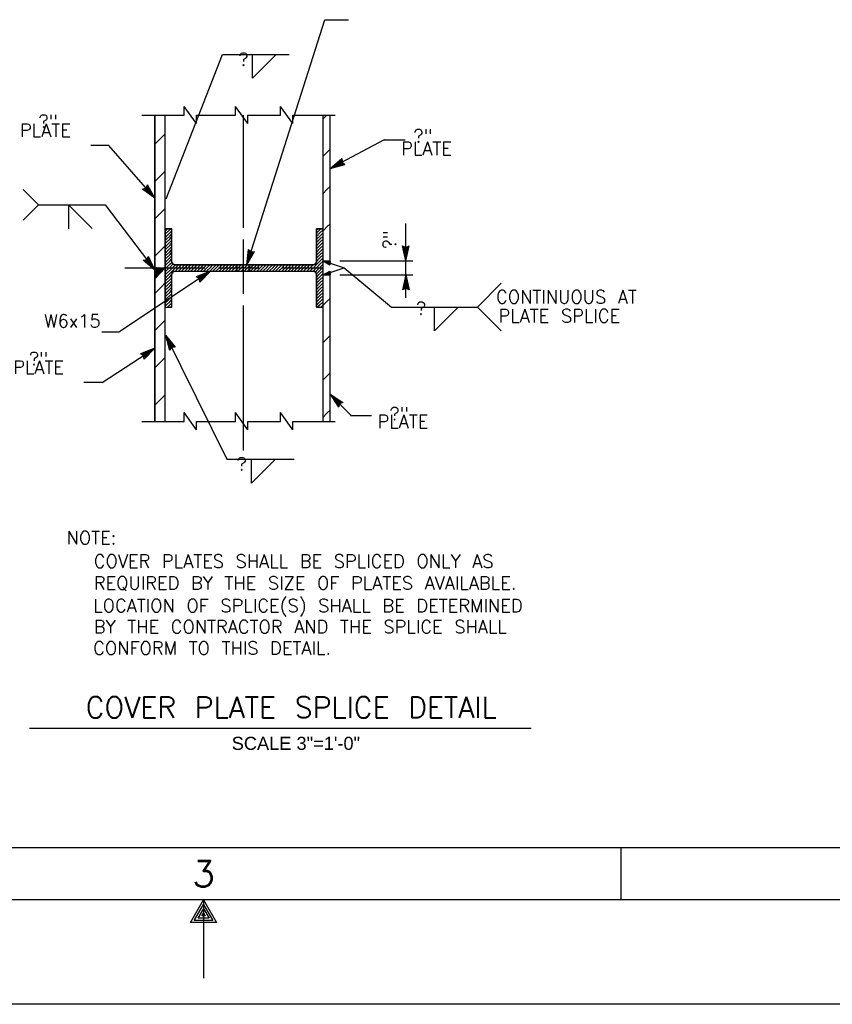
# Model space of a CAD drawing. Extents: x -27.8 to 14.2, y -21.6 to 8.4.
# Tile 11 of 30: x -8.5 to -0.8, y -21.6 to -12.2. Entities that reach past the tile are written whole.
import ezdxf
from ezdxf.enums import TextEntityAlignment as Align

# ---------------------------------------------------------------- set-up
doc = ezdxf.new("R2010")
doc.units = 0
doc.header["$MEASUREMENT"] = 0
doc.linetypes.add('HIDDEN2', pattern=[0.1875, 0.125, -0.0625])
doc.layers.add('01', color=7, linetype='CONTINUOUS')
doc.styles.add('ARIAL', font='Arial')
doc.styles.add('TXT_SHX', font='txt.shx')

msp = doc.modelspace()

# ---------------------------------------------------------------- linework, layer by layer
at = {"layer": '01', "color": 7, "linetype": 'CONTINUOUS'}
for p, q in [((-6.3698, -14.5596), (-5.6218, -12.2116)), ((-5.6218, -12.2126), (-5.3978, -12.2126)), ((-7.1448, -13.9266), (-6.6048, -12.5436)), ((-6.6048, -12.5436), (-5.9638, -12.5436)), ((-6.3178, -12.7726), (-6.3178, -12.5436)), ((-6.3178, -12.7726), (-6.0908, -12.5456)), ((-6.9698, -13.1256), (-6.9698, -13.0416)), ((-6.8518, -13.2056), (-6.9698, -13.0416)), ((-6.4788, -13.1256), (-6.4788, -13.0416)), ((-6.3608, -13.2056), (-6.4788, -13.0416)), ((-6.0488, -13.1256), (-6.0488, -13.0416)), ((-5.9308, -13.2056), (-6.0488, -13.0416)), ((-7.3778, -13.1256), (-6.9698, -13.1256)), ((-7.2508, -16.0596), (-7.2508, -13.1256)), ((-7.2508, -13.1256), (-7.2508, -16.0596)), ((-7.1518, -16.0596), (-7.1518, -13.1256)), ((-7.1518, -16.0596), (-7.1518, -13.1256)), ((-6.8518, -13.2056), (-6.8518, -13.1256)), ((-6.8518, -13.1256), (-6.4788, -13.1256)), ((-6.4018, -14.2056), (-6.4018, -13.1256)), ((-6.3608, -13.2056), (-6.3608, -13.1256)), ((-6.3608, -13.1256), (-6.0488, -13.1256)), ((-5.9308, -13.2056), (-5.9308, -13.1256)), ((-5.9308, -13.1256), (-5.5228, -13.1256)), ((-5.6398, -16.0596), (-5.6398, -13.1256)), ((-5.6398, -13.1616), (-5.6038, -13.1256)), ((-5.5738, -14.5236), (-5.5738, -13.1256)), ((-7.2508, -13.4046), (-7.1938, -13.3476)), ((-7.1938, -13.3476), (-7.1518, -13.3056)), ((-5.0548, -13.3616), (-5.5738, -13.6376)), ((-5.0548, -13.3616), (-4.8528, -13.3616)), ((-7.6918, -13.4156), (-7.8668, -13.4156)), ((-7.2508, -13.9216), (-7.6918, -13.4156)), ((-5.6398, -13.5186), (-5.6038, -13.4826)), ((-5.6038, -13.4826), (-5.5738, -13.4526)), ((-5.5738, -13.6376), (-5.4608, -13.5426)), ((-5.5408, -13.6206), (-5.4678, -13.5586)), ((-5.5098, -13.6036), (-5.4748, -13.5736)), ((-5.4748, -13.5736), (-5.4728, -13.5836)), ((-5.4678, -13.5586), (-5.4658, -13.5806)), ((-5.4658, -13.5806), (-5.4488, -13.5936)), ((-5.4608, -13.5426), (-5.4588, -13.5766)), ((-5.4588, -13.5766), (-5.4318, -13.5976)), ((-7.1938, -13.7046), (-7.1518, -13.6626)), ((-5.5738, -13.6376), (-5.4318, -13.5976)), ((-5.5408, -13.6206), (-5.4488, -13.5936)), ((-5.5098, -13.6036), (-5.4658, -13.5906)), ((-5.4728, -13.5836), (-5.4658, -13.5906)), ((-7.2508, -13.7616), (-7.1938, -13.7046)), ((-8.3668, -13.9846), (-8.5148, -13.8366)), ((-7.3688, -13.8336), (-7.3358, -13.8236)), ((-7.2508, -13.9216), (-7.3688, -13.8336)), ((-7.3518, -13.8356), (-7.3308, -13.8296)), ((-7.2748, -13.8936), (-7.3518, -13.8356)), ((-7.3358, -13.8236), (-7.3218, -13.7926)), ((-7.3358, -13.8396), (-7.3258, -13.8356)), ((-7.2988, -13.8666), (-7.3358, -13.8396)), ((-7.3308, -13.8296), (-7.3218, -13.8096)), ((-7.3258, -13.8356), (-7.3218, -13.8266)), ((-7.2508, -13.9216), (-7.3218, -13.7926)), ((-7.2748, -13.8936), (-7.3218, -13.8096)), ((-7.2988, -13.8666), (-7.3218, -13.8266)), ((-5.6398, -13.8756), (-5.6038, -13.8396)), ((-5.6038, -13.8396), (-5.5738, -13.8096)), ((-8.3668, -13.9846), (-8.5148, -14.1326)), ((-8.3668, -13.9846), (-7.7268, -13.9846)), ((-8.0798, -13.9846), (-8.0798, -14.2136)), ((-8.0798, -13.9846), (-7.8528, -14.2116)), ((-7.7268, -13.9846), (-7.2508, -14.6116)), ((-7.1938, -14.0616), (-7.1518, -14.0196)), ((-7.2508, -14.1186), (-7.1938, -14.0616)), ((-7.1518, -14.2146), (-7.0888, -14.2146)), ((-7.1518, -14.9646), (-7.1518, -14.2146)), ((-7.1518, -14.2356), (-7.1398, -14.2236)), ((-7.1398, -14.2236), (-7.1308, -14.2146)), ((-7.1398, -14.2536), (-7.1098, -14.2236)), ((-7.1098, -14.2236), (-7.1008, -14.2146)), ((-7.1098, -14.2536), (-7.0888, -14.2326)), ((-7.0888, -14.5296), (-7.0888, -14.2146)), ((-5.7028, -14.2146), (-5.6398, -14.2146)), ((-5.7028, -14.5296), (-5.7028, -14.2146)), ((-5.7028, -14.2266), (-5.6998, -14.2236)), ((-5.6998, -14.2236), (-5.6908, -14.2146)), ((-5.6998, -14.2536), (-5.6698, -14.2236)), ((-5.6698, -14.2236), (-5.6608, -14.2146)), ((-5.6698, -14.2536), (-5.6398, -14.2236)), ((-5.6398, -14.2326), (-5.6038, -14.1966)), ((-5.6398, -14.9646), (-5.6398, -14.2146)), ((-5.6038, -14.1966), (-5.5738, -14.1666)), ((-4.8468, -14.5226), (-4.8468, -14.1636)), ((-7.1518, -14.2656), (-7.1398, -14.2536)), ((-7.1518, -14.2956), (-7.1398, -14.2836)), ((-7.1518, -14.3256), (-7.1398, -14.3136)), ((-7.1398, -14.2836), (-7.1098, -14.2536)), ((-7.1398, -14.3136), (-7.1098, -14.2836)), ((-7.1398, -14.3436), (-7.1098, -14.3136)), ((-7.1098, -14.2836), (-7.0888, -14.2626)), ((-7.1098, -14.3136), (-7.0888, -14.2926)), ((-7.1098, -14.3436), (-7.0888, -14.3226)), ((-6.4018, -14.8386), (-6.4018, -14.3166)), ((-5.7028, -14.2566), (-5.6998, -14.2536)), ((-5.7028, -14.2866), (-5.6998, -14.2836)), ((-5.7028, -14.3166), (-5.6998, -14.3136)), ((-5.6998, -14.2836), (-5.6698, -14.2536)), ((-5.6998, -14.3136), (-5.6698, -14.2836)), ((-5.6998, -14.3436), (-5.6698, -14.3136)), ((-5.6698, -14.2836), (-5.6398, -14.2536)), ((-5.6698, -14.3136), (-5.6398, -14.2836)), ((-5.6698, -14.3436), (-5.6398, -14.3136)), ((-7.2508, -14.4756), (-7.1938, -14.4186)), ((-7.1938, -14.4186), (-7.1518, -14.3766)), ((-7.1518, -14.3556), (-7.1398, -14.3436)), ((-7.1518, -14.3856), (-7.1398, -14.3736)), ((-7.1518, -14.4156), (-7.1398, -14.4036)), ((-7.1398, -14.3736), (-7.1098, -14.3436)), ((-7.1398, -14.4036), (-7.1098, -14.3736)), ((-7.1398, -14.4336), (-7.1098, -14.4036)), ((-7.1098, -14.3736), (-7.0888, -14.3526)), ((-7.1098, -14.4036), (-7.0888, -14.3826)), ((-7.1098, -14.4336), (-7.0888, -14.4126)), ((-6.3698, -14.5596), (-6.3558, -14.4126)), ((-6.3588, -14.5246), (-6.3488, -14.4286)), ((-6.3558, -14.4126), (-6.3308, -14.4356)), ((-6.3488, -14.4286), (-6.3328, -14.4436)), ((-5.7028, -14.3466), (-5.6998, -14.3436)), ((-5.7028, -14.3766), (-5.6998, -14.3736)), ((-5.7028, -14.4066), (-5.6998, -14.4036)), ((-5.6998, -14.3736), (-5.6698, -14.3436)), ((-5.6998, -14.4036), (-5.6698, -14.3736)), ((-5.6998, -14.4336), (-5.6698, -14.4036)), ((-5.6698, -14.3736), (-5.6398, -14.3436)), ((-5.6698, -14.4036), (-5.6398, -14.3736)), ((-5.6698, -14.4336), (-5.6398, -14.4036)), ((-4.8468, -14.5226), (-4.8778, -14.3786)), ((-4.8778, -14.3786), (-4.8468, -14.3926)), ((-4.8468, -14.4856), (-4.8668, -14.3916)), ((-4.8668, -14.3916), (-4.8468, -14.4006)), ((-4.8468, -14.4496), (-4.8568, -14.4046)), ((-4.8568, -14.4046), (-4.8468, -14.4086)), ((-4.8468, -14.5226), (-4.8158, -14.3786)), ((-4.8468, -14.3926), (-4.8158, -14.3786)), ((-4.8468, -14.4856), (-4.8268, -14.3916)), ((-4.8468, -14.4006), (-4.8268, -14.3916)), ((-4.8468, -14.4496), (-4.8378, -14.4046)), ((-4.8468, -14.4086), (-4.8378, -14.4046)), ((-7.3628, -14.5156), (-7.3298, -14.5076)), ((-7.2508, -14.6116), (-7.3628, -14.5156)), ((-7.3458, -14.5196), (-7.3248, -14.5146)), ((-7.2728, -14.5826), (-7.3458, -14.5196)), ((-7.3298, -14.5076), (-7.3128, -14.4786)), ((-7.3298, -14.5236), (-7.3198, -14.5206)), ((-7.2948, -14.5536), (-7.3298, -14.5236)), ((-7.3248, -14.5146), (-7.3138, -14.4956)), ((-7.3198, -14.5206), (-7.3148, -14.5126)), ((-7.2948, -14.5536), (-7.3148, -14.5126)), ((-7.2728, -14.5826), (-7.3138, -14.4956)), ((-7.2508, -14.6116), (-7.3128, -14.4786)), ((-7.1518, -14.4456), (-7.1398, -14.4336)), ((-7.1518, -14.4756), (-7.1398, -14.4636)), ((-7.1518, -14.5056), (-7.1398, -14.4936)), ((-7.1518, -14.5356), (-7.1398, -14.5236)), ((-7.1398, -14.4636), (-7.1098, -14.4336)), ((-7.1398, -14.4936), (-7.1098, -14.4636)), ((-7.1398, -14.5236), (-7.1098, -14.4936)), ((-7.1398, -14.5536), (-7.1098, -14.5236)), ((-7.1098, -14.4636), (-7.0888, -14.4426)), ((-7.1098, -14.4936), (-7.0888, -14.4726)), ((-7.1098, -14.5236), (-7.0888, -14.5026)), ((-6.3698, -14.5596), (-6.2968, -14.4316)), ((-6.3588, -14.5246), (-6.3108, -14.4406)), ((-6.3478, -14.4896), (-6.3438, -14.4446)), ((-6.3478, -14.4896), (-6.3258, -14.4496)), ((-6.3438, -14.4446), (-6.3348, -14.4506)), ((-6.3348, -14.4506), (-6.3258, -14.4496)), ((-6.3328, -14.4436), (-6.3108, -14.4406)), ((-6.3308, -14.4356), (-6.2968, -14.4316)), ((-5.7028, -14.4366), (-5.6998, -14.4336)), ((-5.7028, -14.4666), (-5.6998, -14.4636)), ((-5.7028, -14.4966), (-5.6998, -14.4936)), ((-5.7028, -14.5266), (-5.6998, -14.5236)), ((-5.6998, -14.4636), (-5.6698, -14.4336)), ((-5.6998, -14.4936), (-5.6698, -14.4636)), ((-5.6998, -14.5236), (-5.6698, -14.4936)), ((-5.6998, -14.5536), (-5.6698, -14.5236)), ((-5.6698, -14.4636), (-5.6398, -14.4336)), ((-5.6698, -14.4936), (-5.6398, -14.4636)), ((-5.6698, -14.5236), (-5.6398, -14.4936)), ((-5.6698, -14.5536), (-5.6398, -14.5236)), ((-5.6398, -14.5226), (-5.5738, -14.5226)), ((-5.6398, -14.5226), (-5.4388, -14.5896)), ((-5.6398, -14.5226), (-5.5668, -14.5306)), ((-5.6398, -14.5226), (-5.5768, -14.5596)), ((-5.4788, -14.5226), (-4.7798, -14.5226)), ((-4.8468, -14.6566), (-4.8468, -14.5226)), ((-7.5388, -14.5896), (-6.7738, -14.5896)), ((-7.1518, -14.5896), (-7.2508, -14.6926)), ((-7.2508, -14.6926), (-7.1588, -14.5896)), ((-7.1588, -14.5896), (-7.2508, -14.6836)), ((-7.2508, -14.6836), (-7.1678, -14.5896)), ((-7.1678, -14.5896), (-7.2508, -14.6726)), ((-7.2508, -14.6726), (-7.1758, -14.5896)), ((-7.1758, -14.5896), (-7.2508, -14.6626)), ((-7.2508, -14.6626), (-7.1838, -14.5896)), ((-7.1838, -14.5896), (-7.2508, -14.6526)), ((-7.2508, -14.6526), (-7.1928, -14.5896)), ((-7.1928, -14.5896), (-7.2508, -14.6426)), ((-7.2508, -14.6426), (-7.2018, -14.5896)), ((-7.2018, -14.5896), (-7.2508, -14.6306)), ((-7.2508, -14.6306), (-7.2108, -14.5896)), ((-7.2108, -14.5896), (-7.2508, -14.6226)), ((-7.2508, -14.6226), (-7.2198, -14.5896)), ((-7.2198, -14.5896), (-7.2508, -14.6126)), ((-7.2508, -14.6126), (-7.2288, -14.5896)), ((-7.2288, -14.5896), (-7.2508, -14.6036)), ((-7.2508, -14.6036), (-7.2388, -14.5896)), ((-7.2388, -14.5896), (-7.2508, -14.5946)), ((-7.1518, -14.5656), (-7.1398, -14.5536)), ((-7.1518, -14.5926), (-7.1398, -14.5836)), ((-7.1518, -14.6256), (-7.1398, -14.6136)), ((-7.1398, -14.5836), (-7.1098, -14.5536)), ((-7.1398, -14.6136), (-7.1098, -14.5836)), ((-7.1398, -14.6436), (-7.1098, -14.6136)), ((-7.1098, -14.5536), (-7.0858, -14.5326)), ((-7.1098, -14.5836), (-7.0798, -14.5536)), ((-7.1098, -14.6136), (-7.0798, -14.5836)), ((-7.1098, -14.6436), (-7.0798, -14.6136)), ((-7.0798, -14.5536), (-7.0768, -14.5536)), ((-7.0798, -14.5836), (-7.0558, -14.5596)), ((-7.0798, -14.6136), (-7.0498, -14.5836)), ((-7.0588, -14.5596), (-5.7328, -14.5596)), ((-7.0558, -14.6196), (-7.0498, -14.6136)), ((-7.0498, -14.5836), (-7.0258, -14.5596)), ((-7.0498, -14.6136), (-7.0198, -14.5836)), ((-7.0258, -14.6196), (-7.0198, -14.6136)), ((-7.0198, -14.5836), (-6.9958, -14.5596)), ((-7.0198, -14.6136), (-6.9898, -14.5836)), ((-6.9958, -14.6196), (-6.9898, -14.6136)), ((-6.9898, -14.5836), (-6.9658, -14.5596)), ((-6.9898, -14.6136), (-6.9598, -14.5836)), ((-6.9658, -14.6196), (-6.9598, -14.6136)), ((-6.9598, -14.5836), (-6.9358, -14.5596)), ((-6.9598, -14.6136), (-6.9298, -14.5836)), ((-6.9358, -14.6196), (-6.9298, -14.6136)), ((-6.9298, -14.5836), (-6.9058, -14.5596)), ((-6.9298, -14.6136), (-6.8998, -14.5836)), ((-6.9058, -14.6196), (-6.8998, -14.6136)), ((-6.8998, -14.5836), (-6.8758, -14.5596)), ((-6.8998, -14.6136), (-6.8698, -14.5836)), ((-6.8758, -14.6196), (-6.8698, -14.6136)), ((-6.8698, -14.5836), (-6.8458, -14.5596)), ((-6.8698, -14.6136), (-6.8398, -14.5836)), ((-6.8458, -14.6196), (-6.8398, -14.6136)), ((-6.8398, -14.5836), (-6.8158, -14.5596)), ((-6.8398, -14.6136), (-6.8098, -14.5836)), ((-6.8158, -14.6196), (-6.8098, -14.6136)), ((-6.8098, -14.5836), (-6.7858, -14.5596)), ((-6.8098, -14.6136), (-6.7798, -14.5836)), ((-6.7858, -14.6196), (-6.7798, -14.6136)), ((-6.7798, -14.5836), (-6.7558, -14.5596)), ((-6.7798, -14.6136), (-6.7498, -14.5836)), ((-6.7558, -14.6196), (-6.7498, -14.6136)), ((-6.7498, -14.5836), (-6.7258, -14.5596)), ((-6.7498, -14.6136), (-6.7198, -14.5836)), ((-6.7258, -14.6196), (-6.7198, -14.6136)), ((-6.7198, -14.5836), (-6.6958, -14.5596)), ((-6.7198, -14.6136), (-6.6898, -14.5836)), ((-6.6958, -14.6196), (-6.6898, -14.6136)), ((-6.6898, -14.5836), (-6.6658, -14.5596)), ((-6.6898, -14.6136), (-6.6598, -14.5836)), ((-6.6658, -14.6196), (-6.6598, -14.6136)), ((-6.6598, -14.5836), (-6.6358, -14.5596)), ((-6.6598, -14.6136), (-6.6298, -14.5836)), ((-6.6418, -14.5896), (-6.2538, -14.5896)), ((-6.6358, -14.6196), (-6.6298, -14.6136)), ((-6.6298, -14.5836), (-6.6058, -14.5596)), ((-6.6298, -14.6136), (-6.5998, -14.5836)), ((-6.6058, -14.6196), (-6.5998, -14.6136)), ((-6.5998, -14.5836), (-6.5758, -14.5596)), ((-6.5998, -14.6136), (-6.5698, -14.5836)), ((-6.5758, -14.6196), (-6.5698, -14.6136)), ((-6.5698, -14.5836), (-6.5458, -14.5596)), ((-6.5698, -14.6136), (-6.5398, -14.5836)), ((-6.5458, -14.6196), (-6.5398, -14.6136)), ((-6.5398, -14.5836), (-6.5158, -14.5596)), ((-6.5398, -14.6136), (-6.5098, -14.5836)), ((-6.5158, -14.6196), (-6.5098, -14.6136)), ((-6.5098, -14.5836), (-6.4858, -14.5596)), ((-6.5098, -14.6136), (-6.4798, -14.5836)), ((-6.4858, -14.6196), (-6.4798, -14.6136)), ((-6.4798, -14.5836), (-6.4558, -14.5596)), ((-6.4798, -14.6136), (-6.4498, -14.5836)), ((-6.4558, -14.6196), (-6.4498, -14.6136)), ((-6.4498, -14.5836), (-6.4258, -14.5596)), ((-6.4498, -14.6136), (-6.4198, -14.5836)), ((-6.4258, -14.6196), (-6.4198, -14.6136)), ((-6.4198, -14.5836), (-6.3958, -14.5596)), ((-6.4198, -14.6136), (-6.3898, -14.5836)), ((-6.3958, -14.6196), (-6.3898, -14.6136)), ((-6.3898, -14.5836), (-6.3658, -14.5596)), ((-6.3898, -14.6136), (-6.3598, -14.5836)), ((-6.3658, -14.6196), (-6.3598, -14.6136)), ((-6.3598, -14.5836), (-6.3358, -14.5596)), ((-6.3598, -14.6136), (-6.3298, -14.5836)), ((-6.3358, -14.6196), (-6.3298, -14.6136)), ((-6.3298, -14.5836), (-6.3058, -14.5596)), ((-6.3298, -14.6136), (-6.2998, -14.5836)), ((-6.3058, -14.6196), (-6.2998, -14.6136)), ((-6.2998, -14.5836), (-6.2758, -14.5596)), ((-6.2998, -14.6136), (-6.2698, -14.5836)), ((-6.2758, -14.6196), (-6.2698, -14.6136)), ((-6.2698, -14.5836), (-6.2458, -14.5596)), ((-6.2698, -14.6136), (-6.2398, -14.5836)), ((-6.2458, -14.6196), (-6.2398, -14.6136)), ((-6.2398, -14.5836), (-6.2158, -14.5596)), ((-6.2398, -14.6136), (-6.2098, -14.5836)), ((-6.2158, -14.6196), (-6.2098, -14.6136)), ((-6.2098, -14.5836), (-6.1858, -14.5596)), ((-6.2098, -14.6136), (-6.1798, -14.5836)), ((-6.1858, -14.6196), (-6.1798, -14.6136)), ((-6.1798, -14.5836), (-6.1558, -14.5596)), ((-6.1798, -14.6136), (-6.1498, -14.5836)), ((-6.1558, -14.6196), (-6.1498, -14.6136)), ((-6.1498, -14.5836), (-6.1258, -14.5596)), ((-6.1498, -14.6136), (-6.1198, -14.5836)), ((-6.1258, -14.6196), (-6.1198, -14.6136)), ((-6.1198, -14.5836), (-6.0958, -14.5596)), ((-6.1198, -14.6136), (-6.0898, -14.5836)), ((-6.0958, -14.6196), (-6.0898, -14.6136)), ((-6.0898, -14.5836), (-6.0658, -14.5596)), ((-6.0898, -14.6136), (-6.0598, -14.5836)), ((-6.0658, -14.6196), (-6.0598, -14.6136)), ((-6.0598, -14.5836), (-6.0358, -14.5596)), ((-6.0598, -14.6136), (-6.0298, -14.5836)), ((-6.0368, -14.5896), (-5.6398, -14.5896)), ((-6.0358, -14.6196), (-6.0298, -14.6136)), ((-6.0298, -14.5836), (-6.0058, -14.5596)), ((-6.0298, -14.6136), (-5.9998, -14.5836)), ((-6.0058, -14.6196), (-5.9998, -14.6136)), ((-5.9998, -14.5836), (-5.9758, -14.5596)), ((-5.9998, -14.6136), (-5.9698, -14.5836)), ((-5.9758, -14.6196), (-5.9698, -14.6136)), ((-5.9698, -14.5836), (-5.9458, -14.5596)), ((-5.9698, -14.6136), (-5.9398, -14.5836)), ((-5.9458, -14.6196), (-5.9398, -14.6136)), ((-5.9398, -14.5836), (-5.9158, -14.5596)), ((-5.9398, -14.6136), (-5.9098, -14.5836)), ((-5.9158, -14.6196), (-5.9098, -14.6136)), ((-5.9098, -14.5836), (-5.8858, -14.5596)), ((-5.9098, -14.6136), (-5.8798, -14.5836)), ((-5.8858, -14.6196), (-5.8798, -14.6136)), ((-5.8798, -14.5836), (-5.8558, -14.5596)), ((-5.8798, -14.6136), (-5.8498, -14.5836)), ((-5.8558, -14.6196), (-5.8498, -14.6136)), ((-5.8498, -14.5836), (-5.8258, -14.5596)), ((-5.8498, -14.6136), (-5.8198, -14.5836)), ((-5.8258, -14.6196), (-5.8198, -14.6136)), ((-5.8198, -14.5836), (-5.7958, -14.5596)), ((-5.8198, -14.6136), (-5.7898, -14.5836)), ((-5.7958, -14.6196), (-5.7898, -14.6136)), ((-5.7898, -14.5836), (-5.7658, -14.5596)), ((-5.7898, -14.6136), (-5.7598, -14.5836)), ((-5.7658, -14.6196), (-5.7598, -14.6136)), ((-5.7598, -14.5836), (-5.7358, -14.5596)), ((-5.7598, -14.6136), (-5.7298, -14.5836)), ((-5.7358, -14.6196), (-5.7298, -14.6136)), ((-5.7298, -14.5836), (-5.6998, -14.5536)), ((-5.7298, -14.6136), (-5.6998, -14.5836)), ((-5.7148, -14.6256), (-5.6998, -14.6136)), ((-5.6998, -14.5836), (-5.6698, -14.5536)), ((-5.6998, -14.6136), (-5.6698, -14.5836)), ((-5.6998, -14.6436), (-5.6698, -14.6136)), ((-5.6698, -14.5836), (-5.6398, -14.5536)), ((-5.6698, -14.6136), (-5.6398, -14.5836)), ((-5.6698, -14.6436), (-5.6398, -14.6136)), ((-5.6398, -14.6566), (-5.4388, -14.5896)), ((-5.6218, -14.5286), (-5.5748, -14.5336)), ((-5.6218, -14.5286), (-5.5808, -14.5526)), ((-5.6048, -14.5346), (-5.5848, -14.5456)), ((-5.6048, -14.5346), (-5.5818, -14.5366)), ((-5.5818, -14.5366), (-5.5858, -14.5406)), ((-5.5858, -14.5406), (-5.5848, -14.5456)), ((-5.5748, -14.5336), (-5.5818, -14.5416)), ((-5.5818, -14.5416), (-5.5808, -14.5526)), ((-5.5668, -14.5306), (-5.5778, -14.5436)), ((-5.5778, -14.5436), (-5.5768, -14.5596)), ((-5.4388, -14.5896), (-4.9848, -14.9636)), ((-6.7178, -14.6196), (-7.5978, -15.2056)), ((-7.1518, -14.6556), (-7.1398, -14.6436)), ((-7.1518, -14.6856), (-7.1398, -14.6736)), ((-7.1518, -14.7156), (-7.1398, -14.7036)), ((-7.1398, -14.6736), (-7.1098, -14.6436)), ((-7.1398, -14.7036), (-7.1098, -14.6736)), ((-7.1398, -14.7336), (-7.1098, -14.7036)), ((-7.1098, -14.6736), (-7.0888, -14.6526)), ((-7.1098, -14.7036), (-7.0888, -14.6826)), ((-7.0888, -14.9646), (-7.0888, -14.6496)), ((-7.0588, -14.6196), (-5.7328, -14.6196)), ((-6.7178, -14.6196), (-6.8548, -14.6736)), ((-6.8258, -14.6916), (-6.8548, -14.6736)), ((-6.7488, -14.6406), (-6.8378, -14.6756)), ((-6.8198, -14.6876), (-6.8378, -14.6756)), ((-6.8208, -14.7256), (-6.8258, -14.6916)), ((-6.7178, -14.6196), (-6.8208, -14.7256)), ((-6.7788, -14.6596), (-6.8208, -14.6776)), ((-6.8128, -14.6826), (-6.8208, -14.6776)), ((-6.8158, -14.7086), (-6.8198, -14.6876)), ((-6.7488, -14.6406), (-6.8158, -14.7086)), ((-6.8108, -14.6936), (-6.8128, -14.6826)), ((-6.7788, -14.6596), (-6.8108, -14.6936)), ((-5.7058, -14.6466), (-5.6998, -14.6436)), ((-5.7028, -14.9646), (-5.7028, -14.6496)), ((-5.7028, -14.6766), (-5.6998, -14.6736)), ((-5.7028, -14.7066), (-5.6998, -14.7036)), ((-5.6998, -14.6736), (-5.6698, -14.6436)), ((-5.6998, -14.7036), (-5.6698, -14.6736)), ((-5.6998, -14.7336), (-5.6698, -14.7036)), ((-5.6698, -14.6736), (-5.6398, -14.6436)), ((-5.6698, -14.7036), (-5.6398, -14.6736)), ((-5.6698, -14.7336), (-5.6398, -14.7036)), ((-5.6398, -14.6566), (-5.5768, -14.6196)), ((-5.6398, -14.6566), (-5.5668, -14.6486)), ((-5.6398, -14.6566), (-5.5738, -14.6566)), ((-5.6218, -14.6506), (-5.5808, -14.6266)), ((-5.6218, -14.6506), (-5.5748, -14.6456)), ((-5.6048, -14.6446), (-5.5858, -14.6336)), ((-5.6048, -14.6446), (-5.5828, -14.6426)), ((-5.5858, -14.6336), (-5.5858, -14.6386)), ((-5.5858, -14.6386), (-5.5828, -14.6426)), ((-5.5808, -14.6266), (-5.5818, -14.6376)), ((-5.5818, -14.6376), (-5.5748, -14.6456)), ((-5.5768, -14.6196), (-5.5778, -14.6356)), ((-5.5778, -14.6356), (-5.5668, -14.6486)), ((-5.5738, -16.0596), (-5.5738, -14.6566)), ((-5.4788, -14.6566), (-4.7798, -14.6566)), ((-4.8468, -14.6566), (-4.8778, -14.8006)), ((-4.8468, -14.6936), (-4.8668, -14.7876)), ((-4.8468, -14.6566), (-4.8158, -14.8006)), ((-4.8468, -14.8746), (-4.8468, -14.6566)), ((-4.8468, -14.6936), (-4.8268, -14.7876)), ((-7.2508, -14.8326), (-7.1938, -14.7756)), ((-7.1938, -14.7756), (-7.1518, -14.7336)), ((-7.1518, -14.7456), (-7.1398, -14.7336)), ((-7.1518, -14.7756), (-7.1398, -14.7636)), ((-7.1518, -14.8056), (-7.1398, -14.7936)), ((-7.1398, -14.7636), (-7.1098, -14.7336)), ((-7.1398, -14.7936), (-7.1098, -14.7636)), ((-7.1398, -14.8236), (-7.1098, -14.7936)), ((-7.1098, -14.7336), (-7.0888, -14.7126)), ((-7.1098, -14.7636), (-7.0888, -14.7426)), ((-7.1098, -14.7936), (-7.0888, -14.7726)), ((-7.1098, -14.8236), (-7.0888, -14.8026)), ((-5.7028, -14.7366), (-5.6998, -14.7336)), ((-5.7028, -14.7666), (-5.6998, -14.7636)), ((-5.7028, -14.7966), (-5.6998, -14.7936)), ((-5.6998, -14.7636), (-5.6698, -14.7336)), ((-5.6998, -14.7936), (-5.6698, -14.7636)), ((-5.6998, -14.8236), (-5.6698, -14.7936)), ((-5.6698, -14.7636), (-5.6398, -14.7336)), ((-5.6698, -14.7936), (-5.6398, -14.7636)), ((-5.6698, -14.8236), (-5.6398, -14.7936)), ((-4.8468, -14.7866), (-4.8778, -14.8006)), ((-4.8468, -14.7786), (-4.8668, -14.7876)), ((-4.8468, -14.7296), (-4.8558, -14.7746)), ((-4.8468, -14.7706), (-4.8558, -14.7746)), ((-4.8468, -14.7296), (-4.8368, -14.7746)), ((-4.8368, -14.7746), (-4.8468, -14.7706)), ((-4.8268, -14.7876), (-4.8468, -14.7786)), ((-4.8158, -14.8006), (-4.8468, -14.7866)), ((-4.1608, -14.9636), (-3.9338, -14.7366)), ((-7.1518, -14.8356), (-7.1398, -14.8236)), ((-7.1518, -14.8656), (-7.1398, -14.8536)), ((-7.1518, -14.8956), (-7.1398, -14.8836)), ((-7.1398, -14.8536), (-7.1098, -14.8236)), ((-7.1398, -14.8836), (-7.1098, -14.8536)), ((-7.1398, -14.9136), (-7.1098, -14.8836)), ((-7.1098, -14.8536), (-7.0888, -14.8326)), ((-7.1098, -14.8836), (-7.0888, -14.8626)), ((-7.1098, -14.9136), (-7.0888, -14.8926)), ((-5.7028, -14.8266), (-5.6998, -14.8236)), ((-5.7028, -14.8566), (-5.6998, -14.8536)), ((-5.7028, -14.8866), (-5.6998, -14.8836)), ((-5.6998, -14.8536), (-5.6698, -14.8236)), ((-5.6998, -14.8836), (-5.6698, -14.8536)), ((-5.6998, -14.9136), (-5.6698, -14.8836)), ((-5.6698, -14.8536), (-5.6398, -14.8236)), ((-5.6698, -14.8836), (-5.6398, -14.8536)), ((-5.6698, -14.9136), (-5.6398, -14.8836)), ((-5.6038, -14.9106), (-5.5738, -14.8806)), ((-7.1518, -14.9256), (-7.1398, -14.9136)), ((-7.1518, -14.9556), (-7.1398, -14.9436)), ((-7.1518, -14.9646), (-7.0888, -14.9646)), ((-7.1398, -14.9436), (-7.1098, -14.9136)), ((-7.1308, -14.9646), (-7.1098, -14.9436)), ((-7.1098, -14.9436), (-7.0888, -14.9226)), ((-7.1008, -14.9646), (-7.0888, -14.9526)), ((-6.4018, -16.3386), (-6.4018, -14.9496)), ((-5.7028, -14.9166), (-5.6998, -14.9136)), ((-5.7028, -14.9466), (-5.6998, -14.9436)), ((-5.7028, -14.9646), (-5.6398, -14.9646)), ((-5.6998, -14.9436), (-5.6698, -14.9136)), ((-5.6908, -14.9646), (-5.6698, -14.9436)), ((-5.6698, -14.9436), (-5.6398, -14.9136)), ((-5.6608, -14.9646), (-5.6398, -14.9436)), ((-5.6398, -14.9466), (-5.6038, -14.9106)), ((-4.9848, -14.9636), (-4.1608, -14.9636)), ((-4.5728, -15.1926), (-4.5728, -14.9636)), ((-4.5728, -15.1926), (-4.3458, -14.9656)), ((-4.1608, -14.9636), (-3.9338, -15.1906)), ((-7.2508, -15.1896), (-7.1938, -15.1326)), ((-7.1938, -15.1326), (-7.1518, -15.0906)), ((-7.5978, -15.2056), (-7.7598, -15.2056)), ((-7.1488, -15.2326), (-6.5618, -16.4226)), ((-7.1488, -15.2326), (-7.0568, -15.3476)), ((-7.1488, -15.2326), (-7.1128, -15.3756)), ((-7.1328, -15.2656), (-7.0728, -15.3416)), ((-7.1328, -15.2656), (-7.1088, -15.3586)), ((-5.6398, -15.3036), (-5.6038, -15.2676)), ((-5.6038, -15.2676), (-5.5738, -15.2376)), ((-7.7568, -15.6856), (-7.2508, -15.3586)), ((-7.2508, -15.3586), (-7.3888, -15.4106)), ((-7.2508, -15.3586), (-7.3548, -15.4626)), ((-7.1168, -15.2976), (-7.1048, -15.3426)), ((-7.1168, -15.2976), (-7.0878, -15.3336)), ((-7.0908, -15.3496), (-7.1128, -15.3756)), ((-7.0948, -15.3416), (-7.1088, -15.3586)), ((-7.0988, -15.3346), (-7.1048, -15.3426)), ((-7.0878, -15.3336), (-7.0988, -15.3346)), ((-7.0728, -15.3416), (-7.0948, -15.3416)), ((-7.0568, -15.3476), (-7.0908, -15.3496)), ((-7.3598, -15.4296), (-7.3888, -15.4106)), ((-7.2818, -15.3786), (-7.3718, -15.4126)), ((-7.3528, -15.4246), (-7.3718, -15.4126)), ((-7.3548, -15.4626), (-7.3598, -15.4296)), ((-7.3118, -15.3986), (-7.3548, -15.4146)), ((-7.3468, -15.4206), (-7.3548, -15.4146)), ((-7.3498, -15.4466), (-7.3528, -15.4246)), ((-7.2818, -15.3786), (-7.3498, -15.4466)), ((-7.3448, -15.4306), (-7.3468, -15.4206)), ((-7.3118, -15.3986), (-7.3448, -15.4306)), ((-7.1938, -15.4896), (-7.1518, -15.4476)), ((-7.2508, -15.5466), (-7.1938, -15.4896)), ((-5.6398, -15.6606), (-5.6038, -15.6246)), ((-5.6038, -15.6246), (-5.5738, -15.5946)), ((-7.7568, -15.6856), (-7.9318, -15.6856)), ((-7.1938, -15.8466), (-7.1518, -15.8046)), ((-5.5738, -15.7986), (-5.4498, -15.8786)), ((-5.5738, -15.7986), (-5.4938, -15.9226)), ((-5.5738, -15.7986), (-5.3668, -16.0056)), ((-5.5478, -15.8246), (-5.4668, -15.8766)), ((-5.5478, -15.8246), (-5.4958, -15.9056)), ((-7.2508, -15.9036), (-7.1938, -15.8466)), ((-5.5218, -15.8506), (-5.4968, -15.8886)), ((-5.5218, -15.8506), (-5.4828, -15.8746)), ((-5.4928, -15.8796), (-5.4968, -15.8886)), ((-5.4878, -15.8846), (-5.4958, -15.9056)), ((-5.4818, -15.8906), (-5.4938, -15.9226)), ((-5.4828, -15.8746), (-5.4928, -15.8796)), ((-5.4668, -15.8766), (-5.4878, -15.8846)), ((-5.4498, -15.8786), (-5.4818, -15.8906)), ((-6.9698, -16.0596), (-6.9698, -15.9756)), ((-6.8518, -16.1396), (-6.9698, -15.9756)), ((-6.4788, -16.0596), (-6.4788, -15.9756)), ((-6.3608, -16.1396), (-6.4788, -15.9756)), ((-6.0488, -16.0596), (-6.0488, -15.9756)), ((-5.9308, -16.1396), (-6.0488, -15.9756)), ((-5.6398, -16.0176), (-5.6038, -15.9816)), ((-5.6038, -15.9816), (-5.5738, -15.9516)), ((-5.3778, -16.0026), (-5.1758, -16.0026)), ((-7.3778, -16.0596), (-6.9698, -16.0596)), ((-6.8518, -16.1396), (-6.8518, -16.0596)), ((-6.8518, -16.0596), (-6.4788, -16.0596)), ((-6.3608, -16.1396), (-6.3608, -16.0596)), ((-6.3608, -16.0596), (-6.0488, -16.0596)), ((-5.9308, -16.1396), (-5.9308, -16.0596)), ((-5.9308, -16.0596), (-5.5228, -16.0596)), ((-6.5618, -16.4226), (-5.9168, -16.4226)), ((-6.3248, -16.6516), (-6.3248, -16.4226)), ((-6.3248, -16.6516), (-6.0978, -16.4246)), ((-8.4528, -18.9976), (-3.6468, -18.9976)), ((12.7142, -20.1426), (-25.2858, -20.1426)), ((-2.7858, -20.1426), (-2.7858, -20.6426)), ((13.2142, -20.6426), (-26.7858, -20.6426)), ((-6.7858, -20.6426), (-6.7858, -21.3926)), ((14.2142, -21.6426), (-27.7858, -21.6426))]:
    msp.add_line(p, q, dxfattribs=at)
at = {"layer": '01', "color": 7, "linetype": 'HIDDEN2'}
for p, q in [((-6.4618, -14.6196), (-6.4618, -14.5596)), ((-6.3428, -14.6196), (-6.3428, -14.5596))]:
    msp.add_line(p, q, dxfattribs=at)
at = {"layer": '01', "color": 7, "linetype": 'CONTINUOUS'}
for points in [[(-7.1518, -14.9646), (-7.0888, -14.9646), (-7.0888, -14.6496), (-7.0858, -14.6376), (-7.0828, -14.6316), (-7.0798, -14.6256), (-7.0708, -14.6226), (-7.0588, -14.6196), (-5.7328, -14.6196), (-5.7208, -14.6226), (-5.7118, -14.6286), (-5.7088, -14.6346), (-5.7028, -14.6496), (-5.7028, -14.9646), (-5.6398, -14.9646), (-5.6398, -14.2146), (-5.7028, -14.2146), (-5.7028, -14.5296), (-5.7088, -14.5476), (-5.7208, -14.5566), (-5.7328, -14.5596), (-7.0588, -14.5596), (-7.0768, -14.5536), (-7.0858, -14.5446), (-7.0888, -14.5296), (-7.0888, -14.2146), (-7.1518, -14.2146)], [(-6.7858, -20.6426), (-6.6608, -20.8596), (-6.9108, -20.8596)]]:
    msp.add_lwpolyline(points, close=True, dxfattribs=at)
for points in [[(-6.7848, -20.6856), (-6.6958, -20.8386), (-6.8738, -20.8386), (-6.7858, -20.6866)], [(-6.7858, -20.7246), (-6.7328, -20.8176), (-6.8378, -20.8176), (-6.7838, -20.7246)], [(-6.7858, -20.7676), (-6.7688, -20.7966), (-6.8018, -20.7966), (-6.7868, -20.7706)]]:
    msp.add_lwpolyline(points, dxfattribs=at)
for centre, start, end in [((-7.0588, -14.5296), 180, 270), ((-5.7328, -14.5296), 270, 360), ((-7.0588, -14.6496), 90, 180), ((-5.7328, -14.6496), 0, 90)]:
    msp.add_arc(centre, 0.03, start, end, dxfattribs=at)

# ---------------------------------------------------------------- texts
at = {"layer": '01', "color": 7, "linetype": 'CONTINUOUS', "style": 'TXT_SHX'}
for p in [(-6.3542, -12.6526), (-4.6535, -15.0386), (-6.3722, -16.5286)]:
    msp.add_text('?', height=0.125, dxfattribs=at).set_placement(p, align=Align.RIGHT)
at = {"layer": '01', "color": 7, "linetype": 'CONTINUOUS'}
for s, height, style, p in [('?"', 0.125, 'TXT_SHX', (-8.3658, -13.2466)), ('?" ', 0.125, 'TXT_SHX', (-4.7738, -13.3866)), ('CONTINUOUS AT', 0.124998, 'TXT_SHX', (-3.9828, -14.9286)), ('PLATE SPLICE', 0.124998, 'TXT_SHX', (-3.9598, -15.1106)), ('?"', 0.125, 'TXT_SHX', (-8.4578, -15.5196)), ('?"', 0.125, 'TXT_SHX', (-5.0028, -16.0486)), ('NOTE:', 0.125, 'TXT_SHX', (-8.0978, -17.2366)), ('COVER PLATES SHALL BE SPLICED ONLY AS', 0.124998, 'TXT_SHX', (-7.8368, -17.4606)), ('REQUIRED BY THE SIZE OF PLATES AVAILABLE.', 0.124998, 'TXT_SHX', (-7.8368, -17.6696)), ('LOCATION OF SPLICE(S) SHALL BE DETERMINED', 0.124998, 'TXT_SHX', (-7.8428, -17.8866)), ('BY THE CONTRACTOR AND THE SPLICE SHALL', 0.124998, 'TXT_SHX', (-7.8368, -18.0886)), ('CONFORM TO THIS DETAIL.', 0.124998, 'TXT_SHX', (-7.8428, -18.2926)), ('SCALE 3"=1\'-0"', 0.124998, 'ARIAL', (-6.5158, -19.2054))]:
    msp.add_text(s, height=height, dxfattribs=dict(at, style=style)).set_placement(p)
at = {"layer": '01', "color": 7, "linetype": 'CONTINUOUS', "style": 'TXT_SHX'}
for s, height, p in [('PLATE', 0.125, (-8.3008, -13.3326)), ('PLATE', 0.125, (-4.6488, -13.5076)), ('W6x15', 0.125, (-8.0417, -15.1596)), ('PLATE', 0.125, (-8.3658, -15.6026)), ('PLATE', 0.125, (-4.8748, -16.1226)), ('COVER PLATE SPLICE DETAIL', 0.199998, (-5.9457, -18.8976))]:
    msp.add_text(s, height=height, dxfattribs=at).set_placement(p, align=Align.CENTER)
msp.add_text('?"', height=0.125, rotation=90, dxfattribs=at).set_placement((-4.9408, -14.4106))
at = {"layer": '01', "color": 7, "linetype": 'CONTINUOUS', "style": 'TXT_SHX', "width": 1.002}
msp.add_text('3', height=0.25, dxfattribs=at).set_placement((-6.7852, -20.5176), align=Align.CENTER)

doc.saveas('drawing.dxf')
